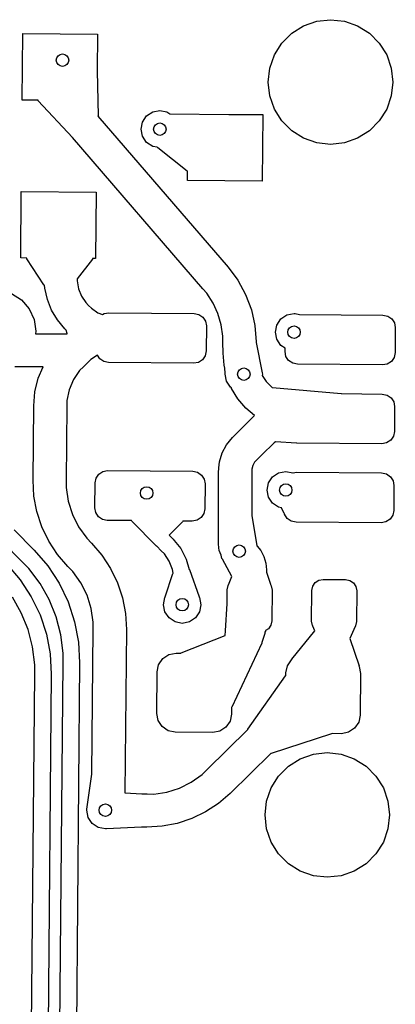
# Model space of a CAD drawing. Extents: x 123.6 to 185.8, y -114.3 to -69.
# Tile 10 of 16: x 146.4 to 150.9, y -80.9 to -69. Entities that reach past the tile are written whole.
import ezdxf

# ---------------------------------------------------------------- set-up
doc = ezdxf.new("R2010")
doc.units = 0
doc.layers.add('BLACK', color=7, linetype='CONTINUOUS')

msp = doc.modelspace()

# ---------------------------------------------------------------- linework, layer by layer
at = {"layer": 'BLACK', "linetype": 'CONTINUOUS'}
for p, q in [((149.814587, -69.124273), (149.973109, -69.068804)), ((149.973109, -69.068804), (150.14, -69.05)), ((150.14, -69.05), (150.306891, -69.068804)), ((150.306891, -69.068804), (150.465413, -69.124273)), ((149.672383, -69.213626), (149.814587, -69.124273)), ((150.465413, -69.124273), (150.607617, -69.213626)), ((146.424855, -70.017368), (146.431836, -69.217398)), ((146.431836, -69.217398), (147.331801, -69.225252)), ((147.331801, -69.225252), (147.327962, -69.665149)), ((149.553626, -69.332383), (149.672383, -69.213626)), ((150.607617, -69.213626), (150.726374, -69.332383)), ((149.464273, -69.474587), (149.553626, -69.332383)), ((150.726374, -69.332383), (150.815727, -69.474587)), ((149.408804, -69.633109), (149.464273, -69.474587)), ((150.815727, -69.474587), (150.871196, -69.633109)), ((147.327962, -69.665149), (147.328279, -69.665978)), ((147.328279, -69.665978), (147.340157, -70.208216)), ((149.39, -69.8), (149.408804, -69.633109)), ((150.871196, -69.633109), (150.89, -69.8)), ((149.408804, -69.966891), (149.39, -69.8)), ((150.89, -69.8), (150.871196, -69.966891)), ((146.617351, -70.019047), (146.424855, -70.017368)), ((146.619849, -70.025762), (146.617351, -70.019047)), ((149.464273, -70.125413), (149.408804, -69.966891)), ((150.871196, -69.966891), (150.815727, -70.125413)), ((147.029742, -70.466766), (146.619849, -70.025762)), ((149.553626, -70.267617), (149.464273, -70.125413)), ((150.815727, -70.125413), (150.726374, -70.267617)), ((147.340157, -70.208216), (147.338716, -70.21192)), ((147.338716, -70.21192), (148.905381, -72.0278)), ((147.87547, -70.281128), (147.924244, -70.208133)), ((147.924244, -70.208133), (147.997239, -70.159359)), ((147.997239, -70.159359), (148.083343, -70.142232)), ((148.083343, -70.142232), (148.169447, -70.159359)), ((148.169447, -70.159359), (148.203873, -70.182362)), ((148.203873, -70.182362), (148.91321, -70.189078)), ((148.91321, -70.189078), (148.913236, -70.189089)), ((148.913236, -70.189089), (149.323435, -70.192669)), ((149.323435, -70.192669), (149.316454, -70.992639)), ((147.858343, -70.367232), (147.87547, -70.281128)), ((147.87547, -70.453336), (147.858343, -70.367232)), ((149.672383, -70.386374), (149.553626, -70.267617)), ((150.726374, -70.267617), (150.607617, -70.386374)), ((147.03068, -70.467216), (147.029742, -70.466766)), ((148.602518, -72.289092), (147.03068, -70.467216)), ((147.924244, -70.526331), (147.87547, -70.453336)), ((149.814587, -70.475727), (149.672383, -70.386374)), ((149.973109, -70.531196), (149.814587, -70.475727)), ((150.465413, -70.475727), (150.306891, -70.531196)), ((150.607617, -70.386374), (150.465413, -70.475727)), ((147.997239, -70.575105), (147.924244, -70.526331)), ((148.049746, -70.585549), (147.997239, -70.575105)), ((148.057892, -70.592004), (148.049746, -70.585549)), ((148.410913, -70.871758), (148.057892, -70.592004)), ((150.14, -70.55), (149.973109, -70.531196)), ((150.306891, -70.531196), (150.14, -70.55)), ((148.415629, -70.874006), (148.410913, -70.871758)), ((148.417458, -70.873686), (148.415629, -70.874006)), ((148.416489, -70.984785), (148.417458, -70.873686)), ((149.316454, -70.992639), (148.416489, -70.984785)), ((146.408275, -71.917295), (146.415256, -71.117325)), ((146.415256, -71.117325), (147.315221, -71.125179)), ((147.315221, -71.125179), (147.30824, -71.925149)), ((146.480245, -71.917923), (146.408275, -71.917295)), ((146.481695, -71.925706), (146.480245, -71.917923)), ((146.687456, -72.241906), (146.481695, -71.925706)), ((147.271079, -71.933142), (147.087581, -72.170181)), ((147.273526, -71.925819), (147.271079, -71.933142)), ((147.30824, -71.925149), (147.273105, -71.924842)), ((147.273105, -71.924842), (147.273526, -71.925819)), ((148.905381, -72.0278), (148.905383, -72.027803)), ((148.905383, -72.027803), (148.905384, -72.027804)), ((148.905384, -72.027804), (149.022577, -72.184724)), ((146.690678, -72.245196), (146.687456, -72.241906)), ((146.695069, -72.246109), (146.690678, -72.245196)), ((146.697471, -72.28047), (146.695069, -72.246109)), ((147.087581, -72.170181), (147.08738, -72.193327)), ((147.08738, -72.193327), (147.105118, -72.286768)), ((149.022577, -72.184724), (149.116602, -72.356529)), ((146.297708, -72.345184), (146.41743, -72.422125)), ((146.728632, -72.415454), (146.697471, -72.28047)), ((147.105118, -72.286768), (147.140745, -72.374953)), ((147.140745, -72.374953), (147.192892, -72.454493)), ((148.602517, -72.289093), (148.602518, -72.289092)), ((148.648198, -72.342101), (148.602517, -72.289093)), ((148.723851, -72.459842), (148.648198, -72.342101)), ((149.116602, -72.356529), (149.185602, -72.539824)), ((146.41743, -72.422125), (146.510627, -72.52968)), ((146.780525, -72.543901), (146.728632, -72.415454)), ((147.192892, -72.454493), (147.226223, -72.488412)), ((147.226223, -72.488412), (147.226222, -72.488412)), ((147.226222, -72.488412), (147.226223, -72.488415)), ((147.226223, -72.488415), (147.226242, -72.488434)), ((147.226242, -72.488434), (147.226247, -72.488437)), ((147.226247, -72.488437), (147.226247, -72.488438)), ((147.226247, -72.488438), (147.259554, -72.522331)), ((148.782243, -72.58703), (148.723851, -72.459842)), ((146.510627, -72.52968), (146.569746, -72.659134)), ((146.851874, -72.662649), (146.780525, -72.543901)), ((147.259554, -72.522331), (147.338171, -72.57586)), ((147.338171, -72.57586), (147.39379, -72.599469)), ((147.39379, -72.599469), (147.413471, -72.586566)), ((147.413471, -72.586566), (147.470971, -72.575649)), ((147.470971, -72.575649), (148.495932, -72.584594)), ((148.495932, -72.584594), (148.553234, -72.596512)), ((148.553234, -72.596512), (148.601611, -72.629452)), ((148.601611, -72.629452), (148.633701, -72.678397)), ((148.822218, -72.72115), (148.782243, -72.58703)), ((149.185602, -72.539824), (149.228211, -72.730984)), ((149.540901, -72.650901), (149.613896, -72.602127)), ((149.613896, -72.602127), (149.7, -72.585)), ((149.7, -72.585), (149.711221, -72.587232)), ((149.711221, -72.587232), (149.711691, -72.58704)), ((149.711691, -72.58704), (149.713504, -72.58719)), ((149.713504, -72.58719), (149.765823, -72.595676)), ((149.765823, -72.595676), (150.770845, -72.604447)), ((150.770845, -72.604447), (150.828147, -72.616365)), ((150.828147, -72.616365), (150.876524, -72.649305)), ((146.569746, -72.659134), (146.59, -72.8)), ((146.940877, -72.768722), (146.851874, -72.662649)), ((148.633701, -72.678397), (148.644618, -72.735897)), ((148.644618, -72.735897), (148.642, -73.035886)), ((148.842987, -72.859552), (148.822218, -72.72115)), ((149.228211, -72.730984), (149.243559, -72.92587)), ((149.475, -72.81), (149.492127, -72.723896)), ((149.492127, -72.723896), (149.540901, -72.650901)), ((150.876524, -72.649305), (150.908614, -72.69825)), ((150.908614, -72.69825), (150.919531, -72.75575)), ((146.59, -72.8), (146.585891, -72.828577)), ((146.585891, -72.828577), (146.967274, -72.828577)), ((146.940895, -72.768749), (146.940877, -72.768722)), ((146.956448, -72.784581), (146.940895, -72.768749)), ((146.967557, -72.827557), (146.956448, -72.784581)), ((146.967274, -72.828577), (146.967557, -72.827557)), ((148.843601, -72.929525), (148.842987, -72.859552)), ((149.492127, -72.896104), (149.475, -72.81)), ((150.919531, -72.75575), (150.916913, -73.055739)), ((148.843612, -72.929525), (148.843601, -72.929525)), ((148.843612, -72.929526), (148.843612, -72.929525)), ((148.844715, -73.06336), (148.843612, -72.929526)), ((149.243559, -72.92587), (149.243598, -72.92623)), ((149.243598, -72.92623), (149.243648, -72.932337)), ((149.243648, -72.932337), (149.245481, -72.935736)), ((149.245481, -72.935736), (149.317815, -73.300832)), ((149.540901, -72.969099), (149.492127, -72.896104)), ((149.592318, -73.003455), (149.540901, -72.969099)), ((147.331493, -73.087202), (147.254185, -73.137891)), ((147.360057, -73.130768), (147.331493, -73.087202)), ((148.630081, -73.093187), (148.597142, -73.141564)), ((148.642, -73.035886), (148.630081, -73.093187)), ((148.857123, -73.209007), (148.844698, -73.063363)), ((148.844698, -73.063363), (148.844715, -73.063363)), ((148.844715, -73.063363), (148.844715, -73.06336)), ((149.591963, -73.044176), (149.592318, -73.003455)), ((149.60288, -73.101676), (149.591963, -73.044176)), ((149.63497, -73.150621), (149.60288, -73.101676)), ((150.916913, -73.055739), (150.904994, -73.11304)), ((147.220263, -73.171226), (147.164785, -73.225745)), ((147.220265, -73.171224), (147.220263, -73.171226)), ((147.220266, -73.171224), (147.220265, -73.171224)), ((147.254185, -73.137891), (147.220266, -73.171224)), ((147.408434, -73.163708), (147.360057, -73.130768)), ((147.465736, -73.175626), (147.408434, -73.163708)), ((148.490697, -73.184571), (147.465736, -73.175626)), ((148.548197, -73.173654), (148.490697, -73.184571)), ((148.597142, -73.141564), (148.548197, -73.173654)), ((148.865611, -73.243875), (148.857123, -73.209007)), ((149.683347, -73.183561), (149.63497, -73.150621)), ((149.740649, -73.195479), (149.683347, -73.183561)), ((150.76561, -73.204424), (149.740649, -73.195479)), ((150.82311, -73.193507), (150.76561, -73.204424)), ((150.872055, -73.161417), (150.82311, -73.193507)), ((150.904994, -73.11304), (150.872055, -73.161417)), ((146.677185, -73.228577), (146.338536, -73.228577)), ((146.619545, -73.364353), (146.677185, -73.228577)), ((147.117686, -73.272067), (147.043336, -73.381254)), ((147.164798, -73.225775), (147.117686, -73.272067)), ((147.164779, -73.225749), (147.164777, -73.225753)), ((147.164777, -73.225753), (147.164798, -73.225775)), ((147.164785, -73.225745), (147.164779, -73.225749)), ((148.869813, -73.30391), (148.865611, -73.243875)), ((148.871837, -73.308379), (148.869813, -73.30391)), ((148.870572, -73.314744), (148.871837, -73.308379)), ((148.887699, -73.400848), (148.870572, -73.314744)), ((149.320572, -73.314744), (149.317284, -73.33127)), ((149.317284, -73.33127), (149.365727, -73.404473)), ((149.317815, -73.300832), (149.317809, -73.300857)), ((149.317809, -73.300857), (149.320572, -73.314744)), ((146.578895, -73.52736), (146.619545, -73.364353)), ((147.043336, -73.381254), (146.991716, -73.502849)), ((148.936473, -73.473843), (148.887699, -73.400848)), ((149.365727, -73.404473), (149.402974, -73.442438)), ((149.402974, -73.442438), (149.402974, -73.442439)), ((149.402974, -73.442439), (149.402974, -73.44244)), ((149.402974, -73.44244), (149.402976, -73.442441)), ((149.402976, -73.442441), (149.402976, -73.442442)), ((149.402976, -73.442442), (149.435285, -73.47532)), ((146.564247, -73.694718), (146.578895, -73.52736)), ((146.991716, -73.502849), (146.96481, -73.632177)), ((148.944854, -73.479443), (148.936473, -73.473843)), ((148.947606, -73.486091), (148.944854, -73.479443)), ((149.023531, -73.610999), (148.947606, -73.486091)), ((149.435285, -73.47532), (149.436562, -73.474483)), ((149.436562, -73.474483), (149.439794, -73.474325)), ((149.439794, -73.474325), (150.268934, -73.549134)), ((150.268934, -73.549134), (150.270812, -73.550118)), ((150.270812, -73.550118), (150.762555, -73.55441)), ((150.762555, -73.55441), (150.819857, -73.566328)), ((150.819857, -73.566328), (150.868234, -73.599268)), ((146.556428, -74.590808), (146.564247, -73.694726)), ((146.564247, -73.69472), (146.564247, -73.694718)), ((146.564247, -73.694726), (146.564247, -73.69472)), ((146.96481, -73.632177), (146.964232, -73.698224)), ((149.117675, -73.722801), (149.023531, -73.610999)), ((150.868234, -73.599268), (150.900324, -73.648213)), ((150.900324, -73.648213), (150.911241, -73.705713)), ((146.964231, -73.698224), (146.956412, -74.594298)), ((146.964232, -73.698224), (146.964231, -73.698224)), ((149.11768, -73.722809), (149.117675, -73.722801)), ((149.223218, -73.814551), (149.117679, -73.722809)), ((149.117679, -73.722809), (149.11768, -73.722809)), ((149.179216, -73.857792), (149.223218, -73.814551)), ((150.911241, -73.705713), (150.908623, -74.005702)), ((149.031566, -74.003734), (149.105286, -73.930655)), ((149.105286, -73.930655), (149.179211, -73.857797)), ((149.179211, -73.857797), (149.179216, -73.857792)), ((148.958073, -74.077013), (149.031566, -74.003734)), ((150.908623, -74.005702), (150.896704, -74.063003)), ((148.833697, -74.263171), (148.886727, -74.163978)), ((148.886727, -74.163978), (148.957904, -74.07726)), ((148.957904, -74.07726), (148.95806, -74.077027)), ((148.95806, -74.077027), (148.95807, -74.077016)), ((148.95807, -74.077016), (148.958073, -74.077013)), ((149.459579, -74.143093), (149.422976, -74.179063)), ((149.45958, -74.143092), (149.459579, -74.143093)), ((149.474803, -74.128131), (149.45958, -74.143092)), ((149.478052, -74.129614), (149.474803, -74.128131)), ((149.728851, -74.145223), (149.478052, -74.129614)), ((149.730007, -74.144952), (149.728851, -74.145223)), ((149.732359, -74.145442), (149.730007, -74.144952)), ((150.75732, -74.154387), (149.732359, -74.145442)), ((150.81482, -74.14347), (150.75732, -74.154387)), ((150.863765, -74.11138), (150.81482, -74.14347)), ((150.896704, -74.063003), (150.863765, -74.11138)), ((148.801036, -74.370804), (148.833697, -74.263171)), ((149.349979, -74.251215), (149.277193, -74.32358)), ((149.422976, -74.179063), (149.349979, -74.251215)), ((148.793845, -74.443737), (148.801036, -74.370804)), ((149.224733, -74.376074), (149.20185, -74.415702)), ((149.240913, -74.359897), (149.224733, -74.376074)), ((149.240899, -74.35987), (149.240894, -74.359878)), ((149.240894, -74.359878), (149.240913, -74.359897)), ((149.240904, -74.359867), (149.240899, -74.35987)), ((149.240905, -74.359868), (149.240904, -74.359867)), ((149.277193, -74.32358), (149.240905, -74.359868)), ((147.315006, -74.56696), (147.347945, -74.518583)), ((147.347945, -74.518583), (147.39689, -74.486493)), ((147.39689, -74.486493), (147.45439, -74.475576)), ((147.45439, -74.475576), (148.479351, -74.484521)), ((148.479351, -74.484521), (148.536653, -74.496439)), ((148.536653, -74.496439), (148.58503, -74.529379)), ((148.79, -74.48274), (148.792058, -74.461857)), ((148.790001, -74.482746), (148.79, -74.48274)), ((148.79, -74.482761), (148.790001, -74.482746)), ((148.79, -75.362012), (148.79, -74.482761)), ((148.792058, -74.461857), (148.793843, -74.443743)), ((148.793843, -74.443743), (148.793845, -74.443737)), ((149.190002, -74.459902), (149.19, -74.482761)), ((149.19, -74.482761), (149.19, -75.012098)), ((149.20185, -74.415702), (149.190002, -74.459902)), ((149.440901, -74.550901), (149.513896, -74.502127)), ((149.513896, -74.502127), (149.6, -74.485)), ((149.6, -74.485), (149.686104, -74.502127)), ((149.686104, -74.502127), (149.687856, -74.503298)), ((149.687856, -74.503298), (149.729303, -74.495429)), ((149.729303, -74.495429), (150.754264, -74.504374)), ((150.754264, -74.504374), (150.811566, -74.516292)), ((150.811566, -74.516292), (150.859943, -74.549232)), ((146.556447, -74.591027), (146.556428, -74.590808)), ((146.567283, -74.781901), (146.556447, -74.591027)), ((146.95642, -74.594302), (146.955688, -74.677979)), ((146.956412, -74.594298), (146.956412, -74.594302)), ((146.956412, -74.594302), (146.95642, -74.594302)), ((147.300469, -74.92425), (147.303087, -74.624261)), ((147.303087, -74.624261), (147.315006, -74.56696)), ((148.58503, -74.529379), (148.61712, -74.578324)), ((148.61712, -74.578324), (148.628037, -74.635824)), ((148.628037, -74.635824), (148.625419, -74.935813)), ((149.375, -74.71), (149.392127, -74.623896)), ((149.392127, -74.623896), (149.440901, -74.550901)), ((150.859943, -74.549232), (150.892033, -74.598177)), ((150.892033, -74.598177), (150.90295, -74.655677)), ((146.955688, -74.677979), (146.980423, -74.8435)), ((149.392127, -74.796104), (149.375, -74.71)), ((150.90295, -74.655677), (150.900332, -74.955666)), ((146.602982, -74.969946), (146.567283, -74.781901)), ((146.980423, -74.8435), (147.030747, -75.003115)), ((149.440901, -74.869099), (149.392127, -74.796104)), ((149.513896, -74.917873), (149.440901, -74.869099)), ((146.662921, -75.151723), (146.602982, -74.969946)), ((147.311386, -74.98175), (147.300469, -74.92425)), ((147.343476, -75.030695), (147.311386, -74.98175)), ((148.6135, -74.993114), (148.580561, -75.041491)), ((148.625419, -74.935813), (148.6135, -74.993114)), ((149.549957, -74.925045), (149.513896, -74.917873)), ((149.581956, -74.992455), (149.549957, -74.925045)), ((149.585206, -74.995848), (149.581956, -74.992455)), ((149.586299, -75.001603), (149.585206, -74.995848)), ((150.900332, -74.955666), (150.888413, -75.012967)), ((147.030747, -75.003115), (147.105422, -75.152891)), ((147.391853, -75.063635), (147.343476, -75.030695)), ((147.449155, -75.075553), (147.391853, -75.063635)), ((147.74348, -75.078121), (147.449155, -75.075553)), ((147.746434, -75.085262), (147.74348, -75.078121)), ((148.045114, -75.384199), (147.746434, -75.085262)), ((148.357103, -75.09307), (148.195987, -75.252206)), ((148.35822, -75.091793), (148.357103, -75.09307)), ((148.360369, -75.083505), (148.35822, -75.091793)), ((148.474116, -75.084498), (148.360369, -75.083505)), ((148.531616, -75.073581), (148.474116, -75.084498)), ((148.580561, -75.041491), (148.531616, -75.073581)), ((149.19, -75.012098), (149.191642, -75.015283)), ((149.191642, -75.015283), (149.252923, -75.37956)), ((149.618389, -75.050548), (149.586299, -75.001603)), ((149.666766, -75.083488), (149.618389, -75.050548)), ((149.724068, -75.095406), (149.666766, -75.083488)), ((150.749029, -75.104351), (149.724068, -75.095406)), ((150.806529, -75.093434), (150.749029, -75.104351)), ((150.855474, -75.061344), (150.806529, -75.093434)), ((150.888413, -75.012967), (150.855474, -75.061344)), ((146.3283, -75.18777), (146.569786, -75.433507)), ((146.746075, -75.324121), (146.662921, -75.151723)), ((147.105422, -75.152891), (147.202608, -75.289141)), ((146.427134, -75.573687), (146.18565, -75.327952)), ((146.851021, -75.484189), (146.746075, -75.324121)), ((147.202608, -75.289141), (147.261261, -75.348825)), ((147.261261, -75.348825), (147.26126, -75.348825)), ((147.26126, -75.348825), (147.261261, -75.348826)), ((147.261261, -75.348826), (147.261263, -75.348828)), ((147.261263, -75.348828), (147.261263, -75.348829)), ((147.261263, -75.348829), (147.3862, -75.493831)), ((148.195987, -75.252206), (148.195966, -75.252226)), ((148.195966, -75.252226), (148.243624, -75.300724)), ((148.243624, -75.300724), (148.255928, -75.315986)), ((148.255928, -75.315986), (148.255929, -75.315989)), ((148.255929, -75.315989), (148.334639, -75.413628)), ((146.569786, -75.433507), (146.569787, -75.433508)), ((146.569787, -75.433508), (146.732829, -75.622732)), ((148.045342, -75.384294), (148.045114, -75.384199)), ((148.100971, -75.440903), (148.045342, -75.384294)), ((148.100972, -75.440904), (148.100971, -75.440903)), ((148.100972, -75.440905), (148.100972, -75.440904)), ((148.138233, -75.478823), (148.100972, -75.440905)), ((148.334639, -75.413628), (148.401878, -75.542117)), ((148.790001, -75.362031), (148.79, -75.362012)), ((148.79, -75.362041), (148.790001, -75.362031)), ((148.790003, -75.362041), (148.79, -75.362041)), ((148.793843, -75.40103), (148.790003, -75.362041)), ((148.795747, -75.405628), (148.793843, -75.40103)), ((148.799676, -75.43545), (148.795747, -75.405628)), ((148.823408, -75.49276), (148.799676, -75.43545)), ((149.252923, -75.37956), (149.256723, -75.384274)), ((149.256723, -75.384274), (149.298048, -75.435529)), ((149.298048, -75.435529), (149.336405, -75.508808)), ((146.427135, -75.573688), (146.427134, -75.573687)), ((146.50567, -75.653607), (146.427135, -75.573688)), ((146.975954, -75.629181), (146.851021, -75.484189)), ((147.3862, -75.493831), (147.491141, -75.6539)), ((148.196526, -75.56774), (148.138233, -75.478823)), ((148.236351, -75.666322), (148.196526, -75.56774)), ((148.401878, -75.542117), (148.438119, -75.665472)), ((148.831188, -75.531869), (148.823408, -75.49276)), ((148.837112, -75.540736), (148.831188, -75.531869)), ((148.837379, -75.543246), (148.837112, -75.540736)), ((148.949521, -75.74931), (148.837379, -75.543246)), ((149.336405, -75.508808), (149.359729, -75.588162)), ((149.359729, -75.588162), (149.367125, -75.670541)), ((146.24327, -75.605663), (146.401943, -75.789812)), ((146.640532, -75.83258), (146.50567, -75.653607)), ((146.732829, -75.622732), (146.869779, -75.831619)), ((146.975959, -75.629188), (146.975954, -75.629181)), ((147.034609, -75.688873), (146.975958, -75.629188)), ((146.975958, -75.629188), (146.975959, -75.629188)), ((147.131791, -75.825124), (147.034609, -75.688873)), ((147.491141, -75.6539), (147.574291, -75.826298)), ((148.244461, -75.709051), (148.236351, -75.666322)), ((148.240545, -75.713615), (148.244461, -75.709051)), ((148.438119, -75.665472), (148.439788, -75.667484)), ((148.439788, -75.667484), (148.557506, -75.993239)), ((149.367111, -75.670562), (149.36688, -75.696958)), ((149.36688, -75.696958), (149.41491, -75.843391)), ((149.367112, -75.670541), (149.367109, -75.67055)), ((149.367109, -75.67055), (149.367111, -75.670562)), ((149.367125, -75.670541), (149.367112, -75.670541)), ((146.401943, -75.789812), (146.535223, -75.993096)), ((147.206463, -75.9749), (147.131791, -75.825124)), ((147.574291, -75.826298), (147.634227, -76.008074)), ((148.148903, -75.99344), (148.240545, -75.713615)), ((148.908745, -75.850486), (148.949521, -75.74931)), ((149.925697, -75.866858), (149.955343, -75.823318)), ((149.955343, -75.823318), (149.999394, -75.794436)), ((149.999394, -75.794436), (150.051144, -75.784611)), ((150.051144, -75.784611), (150.321133, -75.786967)), ((150.321133, -75.786967), (150.372704, -75.797694)), ((150.372704, -75.797694), (150.416244, -75.82734)), ((150.416244, -75.82734), (150.445125, -75.871391)), ((146.750881, -76.027624), (146.640532, -75.83258)), ((146.869779, -75.831619), (146.978291, -76.056594)), ((148.893591, -76.07199), (148.895009, -75.909526)), ((148.895009, -75.909526), (148.905735, -75.857956)), ((148.905735, -75.857956), (148.908029, -75.854585)), ((148.908029, -75.854585), (148.908745, -75.850486)), ((149.41491, -75.843391), (149.414674, -75.846491)), ((149.414674, -75.846491), (149.425163, -75.862489)), ((149.425163, -75.862489), (149.434988, -75.914238)), ((149.434988, -75.914238), (149.431759, -76.284224)), ((149.911742, -76.288414), (149.914971, -75.918428)), ((149.914971, -75.918428), (149.925697, -75.866858)), ((150.445125, -75.871391), (150.45495, -75.92314)), ((150.45495, -75.92314), (150.451721, -76.293126)), ((146.414675, -76.186182), (146.307629, -75.996981)), ((146.535223, -75.993096), (146.640829, -76.212037)), ((146.834826, -76.235403), (146.750881, -76.027624)), ((146.978291, -76.056594), (147.05651, -76.293808)), ((147.256785, -76.134514), (147.206463, -75.9749)), ((147.634227, -76.008074), (147.669923, -76.196118)), ((148.128415, -76.089807), (148.145542, -76.003703)), ((148.145542, -76.003703), (148.149083, -75.998402)), ((148.149083, -75.998402), (148.148903, -75.99344)), ((148.557506, -75.993239), (148.557299, -75.997733)), ((148.557299, -75.997733), (148.561288, -76.003703)), ((148.561288, -76.003703), (148.578415, -76.089807)), ((147.281517, -76.300035), (147.256785, -76.134514)), ((148.145542, -76.175911), (148.128415, -76.089807)), ((148.194316, -76.248906), (148.145542, -76.175911)), ((148.561288, -76.175911), (148.512514, -76.248906)), ((148.578415, -76.089807), (148.561288, -76.175911)), ((148.874933, -76.403287), (148.893, -76.073222)), ((148.893, -76.073222), (148.893591, -76.07199)), ((146.49611, -76.387737), (146.414675, -76.186182)), ((146.640829, -76.212037), (146.716955, -76.44289)), ((146.890934, -76.452362), (146.834826, -76.235403)), ((147.05651, -76.293808), (147.103098, -76.539203)), ((147.280784, -76.38371), (147.281517, -76.300035)), ((147.669923, -76.196118), (147.680726, -76.38647)), ((148.267311, -76.29768), (148.194316, -76.248906)), ((148.353415, -76.314807), (148.267311, -76.29768)), ((148.439519, -76.29768), (148.353415, -76.314807)), ((148.512514, -76.248906), (148.439519, -76.29768)), ((149.431759, -76.284224), (149.421033, -76.335794)), ((149.921567, -76.340163), (149.911742, -76.288414)), ((150.451721, -76.293126), (150.440995, -76.344696)), ((146.550541, -76.598197), (146.49611, -76.387737)), ((147.265607, -78.125751), (147.280809, -76.383717)), ((147.280809, -76.383711), (147.280784, -76.38371)), ((147.280809, -76.383713), (147.280809, -76.383711)), ((147.280809, -76.383717), (147.280809, -76.383713)), ((147.680793, -76.387208), (147.663642, -78.352628)), ((147.680726, -76.38647), (147.680793, -76.387208)), ((148.871918, -76.458355), (148.874933, -76.403287)), ((149.348836, -76.420124), (149.347198, -76.435388)), ((149.356225, -76.40632), (149.348836, -76.420124)), ((149.357342, -76.403287), (149.356225, -76.40632)), ((149.391387, -76.379334), (149.357078, -76.401828)), ((149.357078, -76.401828), (149.357342, -76.403287)), ((149.421033, -76.335794), (149.391387, -76.379334)), ((149.67492, -76.744362), (149.949733, -76.403949)), ((149.924931, -76.345294), (149.921567, -76.340163)), ((149.924992, -76.347919), (149.924931, -76.345294)), ((149.949733, -76.403949), (149.924992, -76.347919)), ((150.437435, -76.352391), (150.370116, -76.497913)), ((150.438141, -76.348887), (150.437435, -76.352391)), ((150.440995, -76.344696), (150.438141, -76.348887)), ((146.716955, -76.44289), (146.762298, -76.681703)), ((146.918242, -76.674788), (146.890934, -76.452362)), ((147.103098, -76.539203), (147.117231, -76.788151)), ((148.341043, -76.670465), (148.871918, -76.458355)), ((149.347198, -76.435388), (149.312601, -76.545944)), ((150.370116, -76.497913), (150.482154, -76.824359)), ((146.577036, -76.813962), (146.550541, -76.598197)), ((149.312609, -76.553379), (148.952288, -77.322169)), ((149.312601, -76.545944), (149.313289, -76.551541)), ((149.313289, -76.551541), (149.312609, -76.553379)), ((146.762298, -76.681703), (146.776081, -76.924392)), ((146.917264, -76.786831), (146.918242, -76.674788)), ((148.069237, -76.81125), (148.118646, -76.738684)), ((148.118646, -76.738684), (148.192063, -76.690549)), ((148.192063, -76.690549), (148.278314, -76.674174)), ((148.278314, -76.674174), (148.336536, -76.674682)), ((148.336536, -76.674682), (148.341043, -76.670465)), ((149.619177, -76.824776), (149.668586, -76.75221)), ((149.668586, -76.75221), (149.673072, -76.749268)), ((149.673072, -76.749268), (149.67492, -76.744362)), ((146.576089, -76.922546), (146.577036, -76.813962)), ((146.867088, -82.537923), (146.917278, -76.786832)), ((146.917278, -76.786832), (146.917264, -76.786831)), ((147.11727, -76.788578), (147.067049, -82.54328)), ((147.117231, -76.788151), (147.11727, -76.788578)), ((148.051359, -76.897202), (148.069237, -76.81125)), ((149.601299, -76.910728), (149.619177, -76.824776)), ((150.482154, -76.824359), (150.481938, -76.827829)), ((150.481938, -76.827829), (150.48489, -76.832331)), ((150.48489, -76.832331), (150.501264, -76.918581)), ((146.528891, -82.329842), (146.576079, -76.922648)), ((146.576079, -76.922648), (146.576089, -76.922546)), ((146.776071, -76.924394), (146.728883, -82.331591)), ((146.776081, -76.924392), (146.776071, -76.924392)), ((146.776071, -76.924392), (146.776071, -76.924394)), ((148.046996, -77.397183), (148.051359, -76.897202)), ((149.143771, -77.588026), (149.59525, -76.945379)), ((149.59525, -76.945379), (149.601028, -76.941711)), ((149.601028, -76.941711), (149.601299, -76.910728)), ((150.501264, -76.918581), (150.496901, -77.418562)), ((148.947647, -77.326404), (148.946961, -77.405036)), ((148.952288, -77.322169), (148.947647, -77.326404)), ((148.06337, -77.483433), (148.046996, -77.397183)), ((148.111506, -77.556851), (148.06337, -77.483433)), ((148.946961, -77.405036), (148.929083, -77.490988)), ((150.496901, -77.418562), (150.479023, -77.504514)), ((148.184072, -77.60626), (148.111506, -77.556851)), ((148.648702, -78.076995), (149.142614, -77.591631)), ((148.879674, -77.563554), (148.806257, -77.611689)), ((148.929083, -77.490988), (148.879674, -77.563554)), ((149.142614, -77.591631), (149.143771, -77.588026)), ((150.429614, -77.57708), (150.356197, -77.625215)), ((150.479023, -77.504514), (150.429614, -77.57708)), ((148.270023, -77.624137), (148.184072, -77.60626)), ((148.720006, -77.628064), (148.270023, -77.624137)), ((148.806257, -77.611689), (148.720006, -77.628064)), ((150.152861, -77.64398), (149.425411, -77.879077)), ((150.157157, -77.640605), (150.152861, -77.64398)), ((150.269946, -77.64159), (150.157157, -77.640605)), ((150.356197, -77.625215), (150.269946, -77.64159)), ((149.421143, -77.878734), (148.929064, -78.362298)), ((149.425411, -77.879077), (149.421143, -77.878734)), ((149.632383, -78.033626), (149.774587, -77.944273)), ((149.774587, -77.944273), (149.933109, -77.888804)), ((149.933109, -77.888804), (150.1, -77.87)), ((150.1, -77.87), (150.266891, -77.888804)), ((150.266891, -77.888804), (150.425413, -77.944273)), ((150.425413, -77.944273), (150.567617, -78.033626)), ((148.591944, -78.132772), (148.648702, -78.076996)), ((148.648702, -78.076996), (148.648702, -78.076995)), ((149.513626, -78.152383), (149.632383, -78.033626)), ((150.567617, -78.033626), (150.686374, -78.152383)), ((147.204672, -78.549231), (147.26424, -78.128068)), ((147.26424, -78.128068), (147.265607, -78.125751)), ((148.462374, -78.225191), (148.591944, -78.132772)), ((149.424273, -78.294587), (149.513626, -78.152383)), ((150.686374, -78.152383), (150.775727, -78.294587)), ((148.168156, -78.344061), (148.319943, -78.296203)), ((148.319943, -78.296203), (148.462374, -78.225191)), ((149.368804, -78.453109), (149.424273, -78.294587)), ((150.775727, -78.294587), (150.831196, -78.453109)), ((147.663642, -78.352628), (147.868092, -78.365734)), ((147.868092, -78.365734), (147.869358, -78.366356)), ((147.869358, -78.366356), (147.931179, -78.366896)), ((147.931179, -78.366896), (147.931179, -78.366891)), ((147.931179, -78.366891), (148.010752, -78.367585)), ((148.010752, -78.367585), (148.168156, -78.344061)), ((148.92905, -78.362308), (148.789229, -78.482785)), ((148.929064, -78.362298), (148.92905, -78.362308)), ((147.202794, -78.562511), (147.204935, -78.551743)), ((147.204557, -78.550818), (147.204672, -78.549231)), ((147.204935, -78.551743), (147.204557, -78.550818)), ((148.789229, -78.482785), (148.634865, -78.583989)), ((149.35, -78.62), (149.368804, -78.453109)), ((150.831196, -78.453109), (150.85, -78.62)), ((147.219921, -78.648615), (147.202794, -78.562511)), ((147.268695, -78.72161), (147.219921, -78.648615)), ((148.468613, -78.664178), (148.293316, -78.721982)), ((148.634865, -78.583989), (148.468613, -78.664178)), ((149.368804, -78.786891), (149.35, -78.62)), ((150.85, -78.62), (150.831196, -78.786891)), ((147.34169, -78.770384), (147.268695, -78.72161)), ((147.427794, -78.787511), (147.34169, -78.770384)), ((147.436678, -78.785743), (147.427794, -78.787511)), ((147.439989, -78.786936), (147.436678, -78.785743)), ((147.864596, -78.766946), (147.439989, -78.786936)), ((147.865979, -78.766341), (147.864596, -78.766946)), ((147.927689, -78.76688), (147.865979, -78.766341)), ((147.92784, -78.766866), (147.927689, -78.76688)), ((148.111974, -78.756411), (147.92784, -78.766866)), ((148.293316, -78.721982), (148.111974, -78.756411)), ((149.424273, -78.945413), (149.368804, -78.786891)), ((150.831196, -78.786891), (150.775727, -78.945413)), ((149.513626, -79.087617), (149.424273, -78.945413)), ((150.775727, -78.945413), (150.686374, -79.087617)), ((149.632383, -79.206374), (149.513626, -79.087617)), ((150.686374, -79.087617), (150.567617, -79.206374)), ((149.774587, -79.295727), (149.632383, -79.206374)), ((150.567617, -79.206374), (150.425413, -79.295727)), ((149.933109, -79.351196), (149.774587, -79.295727)), ((150.1, -79.37), (149.933109, -79.351196)), ((150.266891, -79.351196), (150.1, -79.37)), ((150.425413, -79.295727), (150.266891, -79.351196))]:
    msp.add_line(p, q, dxfattribs=at)
at = {"layer": 'BLACK'}
for centre in [(146.910544, -69.536966), (148.083343, -70.367232), (149.7, -72.81), (149.095572, -73.314744), (149.6, -74.71), (147.925125, -74.746018), (149.039061, -75.445765), (148.353415, -76.089807), (147.427794, -78.562511)]:
    msp.add_circle(centre, 0.075, dxfattribs=at)

doc.saveas('drawing.dxf')
